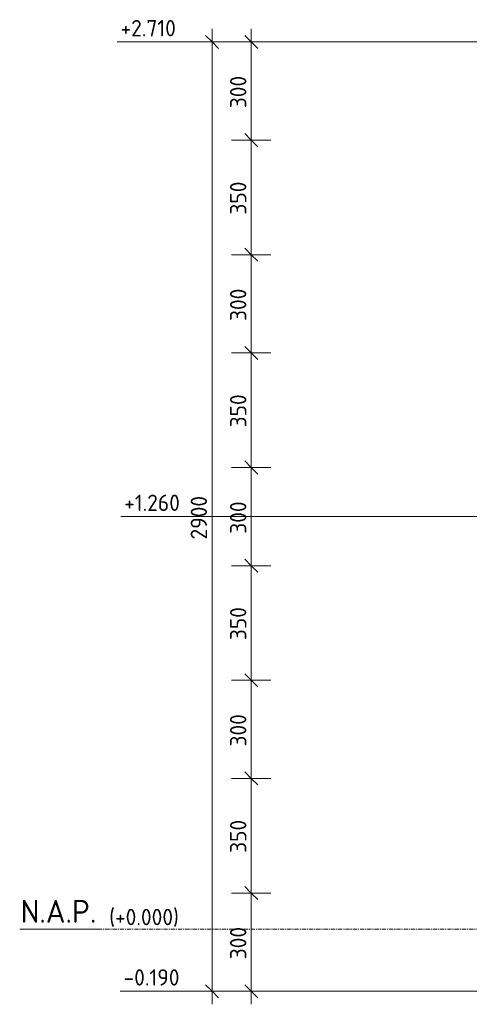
# Model space of a CAD drawing. Header units: millimetres. Extents: x -236694 to -141708, y -41476 to 103952.
# Tile 88 of 103: x -147068 to -145695, y -230 to 2778. Entities that reach past the tile are written whole.
import ezdxf

# ---------------------------------------------------------------- set-up
doc = ezdxf.new("R2010")
doc.units = ezdxf.units.MM
doc.linetypes.add('Grid Line', pattern=[22.225, 12.7, -3.175, 3.175, -3.175])
for name, color, linetype, lineweight in [('X-XX-AL-M', 7, 'Continuous', 18), ('X-XX-AL-M-20', 7, 'Continuous', 18), ('X-XX-AL-VERWIJZING-G-1', 7, 'Grid Line', 18), ('X_XX_AL_VERWIJZING_G', 7, 'Continuous', 18), ('X_XX_AL_VERWIJZING_G-1', 7, 'Continuous', 25)]:
    doc.layers.add(name, color=color, linetype=linetype, lineweight=lineweight)
doc.styles.add('NLCS-ISO_1', font='NLCS-ISO.ttf', dxfattribs={"height": 50})
doc.styles.add('NLCS-ISO_2', font='NLCS-ISO.ttf', dxfattribs={"height": 70})
doc.dimstyles.new('2_5_NLCS_diagonal', dxfattribs={"dimscale": 304.8, "dimtxt": 50.137748, "dimasz": 0.131234, "dimexe": 0.19685, "dimexo": 0.0625, "dimgap": 0, "dimtad": 1, "dimdec": 0, "dimzin": 0, "dimdsep": 46, "dimtxsty": 'NLCS-ISO_1', "dimblk1": 'OBLIQUE', "dimblk2": 'OBLIQUE', "dimsah": 1, "dimcen": 0.09, "dimdle": 0.131234, "dimazin": 0, "dimtfac": 1, "dimtdec": 4, "dimtix": 1, "dimtmove": 0, "dimatfit": 3, "dimfxl": 0.19685, "dimfxlon": 1, "dimtvp": 1, "dimtolj": 1, "dimtzin": 0, "dimarcsym": 2})

# ---------------------------------------------------------------- blocks, each defined once
blk = doc.blocks.new('Level - Name_Elevation-1473910-Doorsnede 7 dubbel geleidewerk')
at = {"layer": 'X_XX_AL_VERWIJZING_G'}
blk.add_line((98554.1, 0), (98315.1, 0), dxfattribs=at)
blk = doc.blocks.new('Spot Elevations - lijn-1760301-Doorsnede 7 dubbel geleidewerk')
at = {"layer": 'X-XX-AL-M'}
blk.add_line((98623.4, 1260), (98823.4, 1260), dxfattribs=at)
blk = doc.blocks.new('DIMBLOCK168-Doorsnede 7 dubbel geleidewerk')
at = {"layer": 'X-XX-AL-M-20'}
for p, q in [((-146480.6, 2750), (-146480.6, -230)), ((-146420.6, 2710), (-146540.6, 2710)), ((-146480.6, 2710), (-146500.6, 2730)), ((-146480.6, 2710), (-146460.6, 2690)), ((-146480.6, 2710), (-146420.6, 2710)), ((-146480.6, -190), (-146500.6, -170)), ((-146420.6, -190), (-146540.6, -190)), ((-146480.6, -190), (-146460.6, -210)), ((-146480.6, -190), (-146420.6, -190))]:
    blk.add_line(p, q, dxfattribs=at)
at = {"layer": 'X-XX-AL-M-20', "color": 0, "insert": (-146545.7, 1190), "char_height": 50, "width": 168.009, "attachment_point": 1, "rotation": 90, "line_spacing_factor": 1.135194, "style": 'NLCS-ISO_1'}
blk.add_mtext('2900', dxfattribs=at)
blk = doc.blocks.new('_Oblique')
at = {"color": 0, "linetype": 'ByBlock', "lineweight": -2}
blk.add_line((-0.5, -0.5), (0.5, 0.5), dxfattribs=at)
blk = doc.blocks.new('DIMBLOCK169-Doorsnede 7 dubbel geleidewerk')
at = {"layer": 'X-XX-AL-M-20'}
for p, q in [((-146360.6, 110), (-146380.6, 130)), ((-146300.6, 110), (-146420.6, 110)), ((-146360.6, -230), (-146360.6, 110)), ((-146360.6, 110), (-146340.6, 90)), ((-146360.6, 110), (-146300.6, 110)), ((-146360.6, -190), (-146380.6, -170)), ((-146300.6, -190), (-146420.6, -190)), ((-146360.6, -190), (-146340.6, -210)), ((-146360.6, -190), (-146300.6, -190))]:
    blk.add_line(p, q, dxfattribs=at)
at = {"layer": 'X-XX-AL-M-20', "color": 0, "insert": (-146425.7, -92.5), "char_height": 50, "width": 126.007, "attachment_point": 1, "rotation": 90, "line_spacing_factor": 1.135194, "style": 'NLCS-ISO_1'}
blk.add_mtext('300', dxfattribs=at)
blk = doc.blocks.new('DIMBLOCK170-Doorsnede 7 dubbel geleidewerk')
at = {"layer": 'X-XX-AL-M-20'}
for p, q in [((-146300.6, 460), (-146420.6, 460)), ((-146360.6, 460), (-146380.6, 480)), ((-146360.6, 110), (-146360.6, 460)), ((-146360.6, 460), (-146340.6, 440)), ((-146360.6, 460), (-146300.6, 460)), ((-146360.6, 110), (-146380.6, 130)), ((-146300.6, 110), (-146420.6, 110)), ((-146360.6, 110), (-146340.6, 90)), ((-146360.6, 110), (-146300.6, 110))]:
    blk.add_line(p, q, dxfattribs=at)
at = {"layer": 'X-XX-AL-M-20', "color": 0, "insert": (-146425.7, 232.5), "char_height": 50, "width": 126.007, "attachment_point": 1, "rotation": 90, "line_spacing_factor": 1.135194, "style": 'NLCS-ISO_1'}
blk.add_mtext('350', dxfattribs=at)
blk = doc.blocks.new('DIMBLOCK171-Doorsnede 7 dubbel geleidewerk')
at = {"layer": 'X-XX-AL-M-20'}
for p, q in [((-146300.6, 760), (-146420.6, 760)), ((-146360.6, 760), (-146380.6, 780)), ((-146360.6, 460), (-146360.6, 760)), ((-146360.6, 760), (-146340.6, 740)), ((-146360.6, 760), (-146300.6, 760)), ((-146300.6, 460), (-146420.6, 460)), ((-146360.6, 460), (-146380.6, 480)), ((-146360.6, 460), (-146340.6, 440)), ((-146360.6, 460), (-146300.6, 460))]:
    blk.add_line(p, q, dxfattribs=at)
at = {"layer": 'X-XX-AL-M-20', "color": 0, "insert": (-146425.7, 557.5), "char_height": 50, "width": 126.007, "attachment_point": 1, "rotation": 90, "line_spacing_factor": 1.135194, "style": 'NLCS-ISO_1'}
blk.add_mtext('300', dxfattribs=at)
blk = doc.blocks.new('DIMBLOCK172-Doorsnede 7 dubbel geleidewerk')
at = {"layer": 'X-XX-AL-M-20'}
for p, q in [((-146360.6, 1110), (-146380.6, 1130)), ((-146300.6, 1110), (-146420.6, 1110)), ((-146360.6, 760), (-146360.6, 1110)), ((-146360.6, 1110), (-146340.6, 1090)), ((-146360.6, 1110), (-146300.6, 1110)), ((-146300.6, 760), (-146420.6, 760)), ((-146360.6, 760), (-146380.6, 780)), ((-146360.6, 760), (-146340.6, 740)), ((-146360.6, 760), (-146300.6, 760))]:
    blk.add_line(p, q, dxfattribs=at)
at = {"layer": 'X-XX-AL-M-20', "color": 0, "insert": (-146425.7, 882.5), "char_height": 50, "width": 126.007, "attachment_point": 1, "rotation": 90, "line_spacing_factor": 1.135194, "style": 'NLCS-ISO_1'}
blk.add_mtext('350', dxfattribs=at)
blk = doc.blocks.new('DIMBLOCK173-Doorsnede 7 dubbel geleidewerk')
at = {"layer": 'X-XX-AL-M-20'}
for p, q in [((-146360.6, 1410), (-146380.6, 1430)), ((-146300.6, 1410), (-146420.6, 1410)), ((-146360.6, 1110), (-146360.6, 1410)), ((-146360.6, 1410), (-146340.6, 1390)), ((-146360.6, 1410), (-146300.6, 1410)), ((-146360.6, 1110), (-146380.6, 1130)), ((-146300.6, 1110), (-146420.6, 1110)), ((-146360.6, 1110), (-146340.6, 1090)), ((-146360.6, 1110), (-146300.6, 1110))]:
    blk.add_line(p, q, dxfattribs=at)
at = {"layer": 'X-XX-AL-M-20', "color": 0, "insert": (-146425.7, 1207.5), "char_height": 50, "width": 126.007, "attachment_point": 1, "rotation": 90, "line_spacing_factor": 1.135194, "style": 'NLCS-ISO_1'}
blk.add_mtext('300', dxfattribs=at)
blk = doc.blocks.new('DIMBLOCK174-Doorsnede 7 dubbel geleidewerk')
at = {"layer": 'X-XX-AL-M-20'}
for p, q in [((-146360.6, 1760), (-146380.6, 1780)), ((-146300.6, 1760), (-146420.6, 1760)), ((-146360.6, 1410), (-146360.6, 1760)), ((-146360.6, 1760), (-146340.6, 1740)), ((-146360.6, 1760), (-146300.6, 1760)), ((-146360.6, 1410), (-146380.6, 1430)), ((-146300.6, 1410), (-146420.6, 1410)), ((-146360.6, 1410), (-146340.6, 1390)), ((-146360.6, 1410), (-146300.6, 1410))]:
    blk.add_line(p, q, dxfattribs=at)
at = {"layer": 'X-XX-AL-M-20', "color": 0, "insert": (-146425.7, 1532.5), "char_height": 50, "width": 126.007, "attachment_point": 1, "rotation": 90, "line_spacing_factor": 1.135194, "style": 'NLCS-ISO_1'}
blk.add_mtext('350', dxfattribs=at)
blk = doc.blocks.new('DIMBLOCK175-Doorsnede 7 dubbel geleidewerk')
at = {"layer": 'X-XX-AL-M-20'}
for p, q in [((-146360.6, 2060), (-146380.6, 2080)), ((-146300.6, 2060), (-146420.6, 2060)), ((-146360.6, 1760), (-146360.6, 2060)), ((-146360.6, 2060), (-146340.6, 2040)), ((-146360.6, 2060), (-146300.6, 2060)), ((-146360.6, 1760), (-146380.6, 1780)), ((-146300.6, 1760), (-146420.6, 1760)), ((-146360.6, 1760), (-146340.6, 1740)), ((-146360.6, 1760), (-146300.6, 1760))]:
    blk.add_line(p, q, dxfattribs=at)
at = {"layer": 'X-XX-AL-M-20', "color": 0, "insert": (-146425.7, 1857.5), "char_height": 50, "width": 126.007, "attachment_point": 1, "rotation": 90, "line_spacing_factor": 1.135194, "style": 'NLCS-ISO_1'}
blk.add_mtext('300', dxfattribs=at)
blk = doc.blocks.new('DIMBLOCK176-Doorsnede 7 dubbel geleidewerk')
at = {"layer": 'X-XX-AL-M-20'}
for p, q in [((-146300.6, 2410), (-146420.6, 2410)), ((-146360.6, 2410), (-146380.6, 2430)), ((-146360.6, 2060), (-146360.6, 2410)), ((-146360.6, 2410), (-146340.6, 2390)), ((-146360.6, 2410), (-146300.6, 2410)), ((-146360.6, 2060), (-146380.6, 2080)), ((-146300.6, 2060), (-146420.6, 2060)), ((-146360.6, 2060), (-146340.6, 2040)), ((-146360.6, 2060), (-146300.6, 2060))]:
    blk.add_line(p, q, dxfattribs=at)
at = {"layer": 'X-XX-AL-M-20', "color": 0, "insert": (-146425.7, 2182.5), "char_height": 50, "width": 126.007, "attachment_point": 1, "rotation": 90, "line_spacing_factor": 1.135194, "style": 'NLCS-ISO_1'}
blk.add_mtext('350', dxfattribs=at)
blk = doc.blocks.new('DIMBLOCK177-Doorsnede 7 dubbel geleidewerk')
at = {"layer": 'X-XX-AL-M-20'}
for p, q in [((-146360.6, 2410), (-146360.6, 2750)), ((-146300.6, 2710), (-146420.6, 2710)), ((-146360.6, 2710), (-146380.6, 2730)), ((-146360.6, 2710), (-146340.6, 2690)), ((-146360.6, 2710), (-146300.6, 2710)), ((-146300.6, 2410), (-146420.6, 2410)), ((-146360.6, 2410), (-146380.6, 2430)), ((-146360.6, 2410), (-146340.6, 2390)), ((-146360.6, 2410), (-146300.6, 2410))]:
    blk.add_line(p, q, dxfattribs=at)
at = {"layer": 'X-XX-AL-M-20', "color": 0, "insert": (-146425.7, 2507.5), "char_height": 50, "width": 126.007, "attachment_point": 1, "rotation": 90, "line_spacing_factor": 1.135194, "style": 'NLCS-ISO_1'}
blk.add_mtext('300', dxfattribs=at)

msp = doc.modelspace()

# ---------------------------------------------------------------- linework, layer by layer
at = {"layer": 'X-XX-AL-M'}
for p, q in [((-145712.5, 2710), (-146570.5, 2710)), ((-145606.4, 2710), (-145712.5, 2710)), ((-145132.2, 1260), (-146559.5, 1260)), ((-146294.5, -190), (-146561.5, -190)), ((-145606.4, -190), (-146294.5, -190))]:
    msp.add_line(p, q, dxfattribs=at)
at = {"layer": 'X-XX-AL-VERWIJZING-G-1'}
msp.add_line((-146828.8, 0), (-142638.1, 0), dxfattribs=at)

# ---------------------------------------------------------------- block references
at = {"layer": 'X-XX-AL-M'}
for p in [(-245393.9, 1450), (-245382.9, 0), (-245384.8, -1450)]:
    msp.add_blockref('Spot Elevations - lijn-1760301-Doorsnede 7 dubbel geleidewerk', p, dxfattribs=at)
at = {"layer": 'X_XX_AL_VERWIJZING_G'}
msp.add_blockref('Level - Name_Elevation-1473910-Doorsnede 7 dubbel geleidewerk', (-245382.9, 0), dxfattribs=at)

# ---------------------------------------------------------------- texts
at = {"layer": 'X-XX-AL-M', "char_height": 50, "attachment_point": 1, "line_spacing_factor": 1.135194, "style": 'NLCS-ISO_1'}
for s, insert, width in [('+2.710', (-146760, 2777.1), 214.781), ('+1.260', (-146748.8, 1327.1), 214.18), ('-0.190', (-146750.7, -122.9), 214.18)]:
    msp.add_mtext(s, dxfattribs=dict(at, insert=insert, width=width))
at = {"layer": 'X_XX_AL_VERWIJZING_G-1', "attachment_point": 1}
for s, insert, char_height, width, style in [('N.A.P.', (-147065.1, 89), 70, 291.814, 'NLCS-ISO_2'), ('(+0.000)', (-146794.6, 61.6), 50, 282.194, 'NLCS-ISO_1')]:
    msp.add_mtext(s, dxfattribs=dict(at, insert=insert, char_height=char_height, width=width, style=style))

# ---------------------------------------------------------------- dimensions: what is measured, and where the dimension line sits
at = {"layer": 'X-XX-AL-M'}
for base, p1, p2, override, picture, middle in [((-146480.6, -190), (-146420.6, 2710), (-146420.6, -190), {"dimpost": '<>', "dimfxl": 2900}, 'DIMBLOCK168-Doorsnede 7 dubbel geleidewerk', (-146505.6, 1260)), ((-146360.6, 2710), (-146300.6, 2410), (-146300.6, 2710), {"dimpost": '<>', "dimfxl": 300}, 'DIMBLOCK177-Doorsnede 7 dubbel geleidewerk', (-146385.6, 2560)), ((-146360.6, 2410), (-146300.6, 2060), (-146300.6, 2410), {"dimpost": '<>', "dimfxl": 350}, 'DIMBLOCK176-Doorsnede 7 dubbel geleidewerk', (-146385.6, 2235)), ((-146360.6, 2060), (-146300.6, 1760), (-146300.6, 2060), {"dimpost": '<>', "dimfxl": 300}, 'DIMBLOCK175-Doorsnede 7 dubbel geleidewerk', (-146385.6, 1910)), ((-146360.6, 1760), (-146300.6, 1410), (-146300.6, 1760), {"dimpost": '<>', "dimfxl": 350}, 'DIMBLOCK174-Doorsnede 7 dubbel geleidewerk', (-146385.6, 1585)), ((-146360.6, 1410), (-146300.6, 1110), (-146300.6, 1410), {"dimpost": '<>', "dimfxl": 300}, 'DIMBLOCK173-Doorsnede 7 dubbel geleidewerk', (-146385.6, 1260)), ((-146360.6, 1110), (-146300.6, 760), (-146300.6, 1110), {"dimpost": '<>', "dimfxl": 350}, 'DIMBLOCK172-Doorsnede 7 dubbel geleidewerk', (-146385.6, 935)), ((-146360.6, 760), (-146300.6, 460), (-146300.6, 760), {"dimpost": '<>', "dimfxl": 300}, 'DIMBLOCK171-Doorsnede 7 dubbel geleidewerk', (-146385.6, 610)), ((-146360.6, 460), (-146300.6, 110), (-146300.6, 460), {"dimpost": '<>', "dimfxl": 350}, 'DIMBLOCK170-Doorsnede 7 dubbel geleidewerk', (-146385.6, 285)), ((-146360.6, 110), (-146300.6, -190), (-146300.6, 110), {"dimpost": '<>', "dimfxl": 300}, 'DIMBLOCK169-Doorsnede 7 dubbel geleidewerk', (-146385.6, -40))]:
    dim = msp.add_linear_dim(base=base, p1=p1, p2=p2, angle=90, dimstyle='2_5_NLCS_diagonal', override=override, dxfattribs=at)
    dim.commit()
    dim.dimension.update_dxf_attribs({"geometry": picture, "text_midpoint": middle})

doc.saveas('drawing.dxf')
